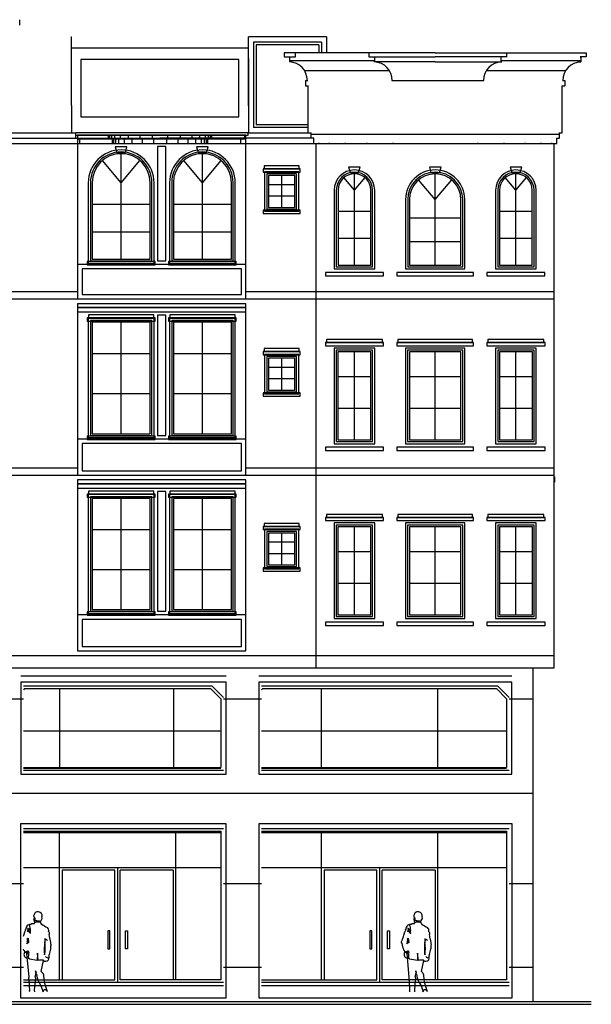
# Model space of a CAD drawing. Header units: inches. Extents: x 330 to 939, y 702 to 1608.
# Tile 5 of 13: x 842 to 939, y 702 to 870. Entities that reach past the tile are written whole.
import ezdxf

# ---------------------------------------------------------------- set-up
doc = ezdxf.new("R2010")
doc.units = ezdxf.units.IN
doc.header["$MEASUREMENT"] = 0
for name, color, linetype, lineweight in [('01_EXISTING_RETAINED', 7, 'Continuous', 25), ('02_NEW_FACADE', 7, 'Continuous', 25), ('03_NEW_WINDOWS', 7, 'Continuous', 25), ('04_SOLID_BALCONY_INFILL', 7, 'Continuous', 25)]:
    doc.layers.add(name, color=color, linetype=linetype, lineweight=lineweight)

# ---------------------------------------------------------------- blocks, each defined once
blk = doc.blocks.new('C_ENCLOSURE_04')
at = {"layer": '04_SOLID_BALCONY_INFILL'}
for points in [[(14.3, -14.5), (14.3, 14.5), (-14.3, 14.5), (-14.3, -14.5)], [(14.3, 13.84), (14.3, 14.5), (-14.3, 14.5), (-14.3, 13.84)], [(14.3, 13.1), (14.3, 13.84), (-14.3, 13.84), (-14.3, 13.1)], [(0.7, -7.76), (0.7, 12.55), (-0.7, 12.55), (-0.7, -7.76)], [(14.3, -14.5), (14.3, -8.41), (-14.3, -8.41), (-14.3, -14.5)], [(13.55, -13.75), (13.55, -9.16), (-13.55, -9.16), (-13.55, -13.75)]]:
    blk.add_lwpolyline(points, close=True, dxfattribs=at)
blk = doc.blocks.new('C_WINDOW_07')
at = {"layer": '03_NEW_WINDOWS'}
for points in [[(5.55, 10.01), (5.55, 10.53), (-5.55, 10.53), (-5.55, 10.01)], [(5.75, 9.48), (5.75, 10.01), (-5.75, 10.01), (-5.75, 9.48)], [(5.58, -10.22), (5.58, 9.93), (-5.58, 9.93), (-5.58, -10.22)], [(5.22, -9.86), (5.22, 9.57), (-5.22, 9.57), (-5.22, -9.86)], [(4.93, -9.57), (4.93, 9.28), (-4.93, 9.28), (-4.93, -9.57)], [(5.75, -10.53), (5.75, -9.97), (-5.75, -9.97), (-5.75, -10.53)]]:
    blk.add_lwpolyline(points, close=True, dxfattribs=at)
for points in [[(0, -9.57), (0, 9.28)], [(-4.93, 4.002), (4.93, 4.002)], [(-4.93, -2.784), (4.93, -2.784)]]:
    blk.add_lwpolyline(points, dxfattribs=at)
blk = doc.blocks.new('C_WINDOW_08')
at = {"layer": '03_NEW_WINDOWS'}
for points in [[(5.55, 10.01), (5.55, 10.53), (-5.55, 10.53), (-5.55, 10.01)], [(5.75, 9.48), (5.75, 10.01), (-5.75, 10.01), (-5.75, 9.48)], [(5.58, -10.22), (5.58, 9.93), (-5.58, 9.93), (-5.58, -10.22)], [(5.22, -9.86), (5.22, 9.57), (-5.22, 9.57), (-5.22, -9.86)], [(4.93, -9.57), (4.93, 9.28), (-4.93, 9.28), (-4.93, -9.57)], [(5.75, -10.53), (5.75, -9.97), (-5.75, -9.97), (-5.75, -10.53)]]:
    blk.add_lwpolyline(points, close=True, dxfattribs=at)
for points in [[(0, -9.57), (0, 9.28)], [(-4.93, 4.002), (4.93, 4.002)], [(-4.93, -2.784), (4.93, -2.784)]]:
    blk.add_lwpolyline(points, dxfattribs=at)
blk = doc.blocks.new('C_ENCLOSURE_05')
at = {"layer": '04_SOLID_BALCONY_INFILL'}
for points in [[(14.3, -14.55), (14.3, 14.55), (-14.3, 14.55), (-14.3, -14.55)], [(14.3, 13.89), (14.3, 14.55), (-14.3, 14.55), (-14.3, 13.89)], [(14.3, 13.15), (14.3, 13.89), (-14.3, 13.89), (-14.3, 13.15)], [(0.7, -7.789), (0.7, 12.6), (-0.7, 12.6), (-0.7, -7.789)], [(14.3, -14.55), (14.3, -8.439), (-14.3, -8.439), (-14.3, -14.55)], [(13.55, -13.8), (13.55, -9.189), (-13.55, -9.189), (-13.55, -13.8)]]:
    blk.add_lwpolyline(points, close=True, dxfattribs=at)
blk = doc.blocks.new('C_WINDOW_09')
at = {"layer": '03_NEW_WINDOWS'}
for points in [[(5.75, 9.5195), (5.75, 10.0495), (-5.75, 10.0495), (-5.75, 9.5195)], [(5.55, 10.0495), (5.55, 10.5695), (-5.55, 10.5695), (-5.55, 10.0495)], [(5.58, -10.2595), (5.58, 9.9695), (-5.58, 9.9695), (-5.58, -10.2595)], [(5.22, -9.8995), (5.22, 9.6095), (-5.22, 9.6095), (-5.22, -9.8995)], [(4.93, -9.6095), (4.93, 9.3195), (-4.93, 9.3195), (-4.93, -9.6095)], [(5.75, -10.5695), (5.75, -10.0095), (-5.75, -10.0095), (-5.75, -10.5695)]]:
    blk.add_lwpolyline(points, close=True, dxfattribs=at)
for points in [[(0, -9.6095), (0, 9.3195)], [(-4.93, 4.01938), (4.93, 4.01938)], [(-4.93, -2.79506), (4.93, -2.79506)]]:
    blk.add_lwpolyline(points, dxfattribs=at)
blk = doc.blocks.new('C_WINDOW_10')
at = {"layer": '03_NEW_WINDOWS'}
for points in [[(5.75, 9.5195), (5.75, 10.0495), (-5.75, 10.0495), (-5.75, 9.5195)], [(5.55, 10.0495), (5.55, 10.5695), (-5.55, 10.5695), (-5.55, 10.0495)], [(5.58, -10.2595), (5.58, 9.9695), (-5.58, 9.9695), (-5.58, -10.2595)], [(5.22, -9.8995), (5.22, 9.6095), (-5.22, 9.6095), (-5.22, -9.8995)], [(4.93, -9.6095), (4.93, 9.3195), (-4.93, 9.3195), (-4.93, -9.6095)], [(5.75, -10.5695), (5.75, -10.0095), (-5.75, -10.0095), (-5.75, -10.5695)]]:
    blk.add_lwpolyline(points, close=True, dxfattribs=at)
for points in [[(0, -9.6095), (0, 9.3195)], [(-4.93, 4.01938), (4.93, 4.01938)], [(-4.93, -2.79506), (4.93, -2.79506)]]:
    blk.add_lwpolyline(points, dxfattribs=at)
blk = doc.blocks.new('C_ENCLOSURE_06')
at = {"layer": '04_SOLID_BALCONY_INFILL'}
for points in [[(14.3, -13.9), (14.3, 13.9), (-14.3, 13.9), (-14.3, -13.9)], [(14.3, 13.24), (14.3, 13.9), (-14.3, 13.9), (-14.3, 13.24)], [(14.3, 12.5), (14.3, 13.24), (-14.3, 13.24), (-14.3, 12.5)], [(0.7, -7.412), (0.7, 11.95), (-0.7, 11.95), (-0.7, -7.412)], [(14.3, -13.9), (14.3, -8.062), (-14.3, -8.062), (-14.3, -13.9)], [(13.55, -13.15), (13.55, -8.812), (-13.55, -8.812), (-13.55, -13.15)]]:
    blk.add_lwpolyline(points, close=True, dxfattribs=at)
blk = doc.blocks.new('C_WINDOW_11')
at = {"layer": '03_NEW_WINDOWS'}
for points in [[(-5.58, -9.75), (5.58, -9.75), (5.58, 3.88, 1), (-5.58, 3.88)], [(-5.22, -9.39), (5.22, -9.39), (5.22, 3.88, 1), (-5.22, 3.88)], [(-4.93, -9.1), (4.93, -9.1), (4.93, 3.88, 1), (-4.93, 3.88)]]:
    blk.add_lwpolyline(points, format="xyb", close=True, dxfattribs=at)
for points in [[(-0.71, 9.01), (0.71, 9.01), (0.99, 9.95), (-0.99, 9.95)], [(5.75, -10.06), (5.75, -9.5), (-5.75, -9.5), (-5.75, -10.06)]]:
    blk.add_lwpolyline(points, close=True, dxfattribs=at)
for points in [[(0, -9.1), (0, 8.81)], [(0, 3.88), (-3.17, 7.65)], [(0, 3.88), (3.17, 7.65)], [(-4.93, 0.24), (4.93, 0.24)], [(-4.93, -4.43), (4.93, -4.43)]]:
    blk.add_lwpolyline(points, dxfattribs=at)
blk = doc.blocks.new('C_WINDOW_12')
at = {"layer": '03_NEW_WINDOWS'}
for points in [[(-5.58, -9.75), (5.58, -9.75), (5.58, 3.88, 1), (-5.58, 3.88)], [(-5.22, -9.39), (5.22, -9.39), (5.22, 3.88, 1), (-5.22, 3.88)], [(-4.93, -9.1), (4.93, -9.1), (4.93, 3.88, 1), (-4.93, 3.88)]]:
    blk.add_lwpolyline(points, format="xyb", close=True, dxfattribs=at)
for points in [[(-0.71, 9.01), (0.71, 9.01), (0.99, 9.95), (-0.99, 9.95)], [(5.75, -10.06), (5.75, -9.5), (-5.75, -9.5), (-5.75, -10.06)]]:
    blk.add_lwpolyline(points, close=True, dxfattribs=at)
for points in [[(0, -9.1), (0, 8.81)], [(0, 3.88), (-3.17, 7.65)], [(0, 3.88), (3.17, 7.65)], [(-4.93, 0.24), (4.93, 0.24)], [(-4.93, -4.43), (4.93, -4.43)]]:
    blk.add_lwpolyline(points, dxfattribs=at)
blk = doc.blocks.new('C_WINDOW_25')
at = {"layer": '03_NEW_WINDOWS'}
for points in [[(4.9439, 8.3672), (4.9439, 8.8972), (-4.9439, 8.8972), (-4.9439, 8.3672)], [(4.7439, 8.8972), (4.7439, 9.4172), (-4.7439, 9.4172), (-4.7439, 8.8972)], [(3.4439, -8.2672), (3.4439, 7.9672), (-3.4439, 7.9672), (-3.4439, -8.2672)], [(3.0839, -7.9072), (3.0839, 7.6072), (-3.0839, 7.6072), (-3.0839, -7.9072)], [(2.7939, -7.6172), (2.7939, 7.3172), (-2.7939, 7.3172), (-2.7939, -7.6172)], [(4.9439, -9.4172), (4.9439, -8.8572), (-4.9439, -8.8572), (-4.9439, -9.4172)]]:
    blk.add_lwpolyline(points, close=True, dxfattribs=at)
for points in [[(0, -7.6172), (0, 7.3172)], [(-2.7939, 3.135568), (2.7939, 3.135568)], [(-2.7939, -2.240816), (2.7939, -2.240816)]]:
    blk.add_lwpolyline(points, dxfattribs=at)
blk = doc.blocks.new('C_WINDOW_26')
at = {"layer": '03_NEW_WINDOWS'}
for points in [[(4.9439, 8.36715), (4.9439, 8.89715), (-4.9439, 8.89715), (-4.9439, 8.36715)], [(4.7439, 8.89715), (4.7439, 9.41715), (-4.7439, 9.41715), (-4.7439, 8.89715)], [(3.4439, -8.26715), (3.4439, 7.96715), (-3.4439, 7.96715), (-3.4439, -8.26715)], [(3.0839, -7.90715), (3.0839, 7.60715), (-3.0839, 7.60715), (-3.0839, -7.90715)], [(2.7939, -7.61715), (2.7939, 7.31715), (-2.7939, 7.31715), (-2.7939, -7.61715)], [(4.9439, -9.41715), (4.9439, -8.85715), (-4.9439, -8.85715), (-4.9439, -9.41715)]]:
    blk.add_lwpolyline(points, close=True, dxfattribs=at)
for points in [[(0, -7.61715), (0, 7.31715)], [(-2.7939, 3.135546), (2.7939, 3.135546)], [(-2.7939, -2.240802), (2.7939, -2.240802)]]:
    blk.add_lwpolyline(points, dxfattribs=at)
blk = doc.blocks.new('C_WINDOW_27')
at = {"layer": '03_NEW_WINDOWS'}
for points in [[(-3.44, -8.94), (3.44, -8.94), (3.44, 4.4, 1), (-3.44, 4.4)], [(-3.08, -8.58), (3.08, -8.58), (3.08, 4.4, 1), (-3.08, 4.4)], [(-2.79, -8.29), (2.79, -8.29), (2.79, 4.4, 1), (-2.79, 4.4)]]:
    blk.add_lwpolyline(points, format="xyb", close=True, dxfattribs=at)
for points in [[(-0.71, 7.39), (0.71, 7.39), (0.99, 8.33), (-0.99, 8.33)], [(4.94, -10.09), (4.94, -9.53), (-4.94, -9.53), (-4.94, -10.09)]]:
    blk.add_lwpolyline(points, close=True, dxfattribs=at)
for points in [[(0, -8.29), (0, 7.19)], [(0, 4.4), (-1.8, 6.54)], [(0, 4.4), (1.8, 6.54)], [(-2.79, 0.84), (2.79, 0.84)], [(-2.79, -3.72), (2.79, -3.72)]]:
    blk.add_lwpolyline(points, dxfattribs=at)
blk = doc.blocks.new('C_WINDOW_28')
at = {"layer": '03_NEW_WINDOWS'}
for points in [[(6.53195, 8.3672), (6.53195, 8.8972), (-6.53195, 8.8972), (-6.53195, 8.3672)], [(6.33195, 8.8972), (6.33195, 9.4172), (-6.33195, 9.4172), (-6.33195, 8.8972)], [(5.03195, -8.2672), (5.03195, 7.9672), (-5.03195, 7.9672), (-5.03195, -8.2672)], [(4.67195, -7.9072), (4.67195, 7.6072), (-4.67195, 7.6072), (-4.67195, -7.9072)], [(4.38195, -7.6172), (4.38195, 7.3172), (-4.38195, 7.3172), (-4.38195, -7.6172)], [(6.53195, -9.4172), (6.53195, -8.8572), (-6.53195, -8.8572), (-6.53195, -9.4172)]]:
    blk.add_lwpolyline(points, close=True, dxfattribs=at)
for points in [[(0, -7.6172), (0, 7.3172)], [(-4.38195, 3.135568), (4.38195, 3.135568)], [(-4.38195, -2.240816), (4.38195, -2.240816)]]:
    blk.add_lwpolyline(points, dxfattribs=at)
blk = doc.blocks.new('C_WINDOW_29')
at = {"layer": '03_NEW_WINDOWS'}
for points in [[(6.53195, 8.36715), (6.53195, 8.89715), (-6.53195, 8.89715), (-6.53195, 8.36715)], [(6.33195, 8.89715), (6.33195, 9.41715), (-6.33195, 9.41715), (-6.33195, 8.89715)], [(5.03195, -8.26715), (5.03195, 7.96715), (-5.03195, 7.96715), (-5.03195, -8.26715)], [(4.67195, -7.90715), (4.67195, 7.60715), (-4.67195, 7.60715), (-4.67195, -7.90715)], [(4.38195, -7.61715), (4.38195, 7.31715), (-4.38195, 7.31715), (-4.38195, -7.61715)], [(6.53195, -9.41715), (6.53195, -8.85715), (-6.53195, -8.85715), (-6.53195, -9.41715)]]:
    blk.add_lwpolyline(points, close=True, dxfattribs=at)
for points in [[(0, -7.61715), (0, 7.31715)], [(-4.38195, 3.135546), (4.38195, 3.135546)], [(-4.38195, -2.240802), (4.38195, -2.240802)]]:
    blk.add_lwpolyline(points, dxfattribs=at)
blk = doc.blocks.new('C_WINDOW_30')
at = {"layer": '03_NEW_WINDOWS'}
for points in [[(-5.03, -8.94), (5.03, -8.94), (5.03, 2.81, 1), (-5.03, 2.81)], [(-4.67, -8.58), (4.67, -8.58), (4.67, 2.81, 1), (-4.67, 2.81)], [(-4.38, -8.29), (4.38, -8.29), (4.38, 2.81, 1), (-4.38, 2.81)]]:
    blk.add_lwpolyline(points, format="xyb", close=True, dxfattribs=at)
for points in [[(-0.71, 7.39), (0.71, 7.39), (0.99, 8.33), (-0.99, 8.33)], [(6.53, -10.09), (6.53, -9.53), (-6.53, -9.53), (-6.53, -10.09)]]:
    blk.add_lwpolyline(points, close=True, dxfattribs=at)
for points in [[(0, -8.29), (0, 7.19)], [(0, 2.81), (-2.82, 6.17)], [(0, 2.81), (2.82, 6.17)], [(-4.38, -0.3), (4.38, -0.3)], [(-4.38, -4.29), (4.38, -4.29)]]:
    blk.add_lwpolyline(points, dxfattribs=at)
blk = doc.blocks.new('C_WINDOW_31')
at = {"layer": '03_NEW_WINDOWS'}
for points in [[(4.9439, 8.3672), (4.9439, 8.8972), (-4.9439, 8.8972), (-4.9439, 8.3672)], [(4.7439, 8.8972), (4.7439, 9.4172), (-4.7439, 9.4172), (-4.7439, 8.8972)], [(3.4439, -8.2672), (3.4439, 7.9672), (-3.4439, 7.9672), (-3.4439, -8.2672)], [(3.0839, -7.9072), (3.0839, 7.6072), (-3.0839, 7.6072), (-3.0839, -7.9072)], [(2.7939, -7.6172), (2.7939, 7.3172), (-2.7939, 7.3172), (-2.7939, -7.6172)], [(4.9439, -9.4172), (4.9439, -8.8572), (-4.9439, -8.8572), (-4.9439, -9.4172)]]:
    blk.add_lwpolyline(points, close=True, dxfattribs=at)
for points in [[(0, -7.6172), (0, 7.3172)], [(-2.7939, 3.135568), (2.7939, 3.135568)], [(-2.7939, -2.240816), (2.7939, -2.240816)]]:
    blk.add_lwpolyline(points, dxfattribs=at)
blk = doc.blocks.new('C_WINDOW_32')
at = {"layer": '03_NEW_WINDOWS'}
for points in [[(4.9439, 8.36715), (4.9439, 8.89715), (-4.9439, 8.89715), (-4.9439, 8.36715)], [(4.7439, 8.89715), (4.7439, 9.41715), (-4.7439, 9.41715), (-4.7439, 8.89715)], [(3.4439, -8.26715), (3.4439, 7.96715), (-3.4439, 7.96715), (-3.4439, -8.26715)], [(3.0839, -7.90715), (3.0839, 7.60715), (-3.0839, 7.60715), (-3.0839, -7.90715)], [(2.7939, -7.61715), (2.7939, 7.31715), (-2.7939, 7.31715), (-2.7939, -7.61715)], [(4.9439, -9.41715), (4.9439, -8.85715), (-4.9439, -8.85715), (-4.9439, -9.41715)]]:
    blk.add_lwpolyline(points, close=True, dxfattribs=at)
for points in [[(0, -7.61715), (0, 7.31715)], [(-2.7939, 3.135546), (2.7939, 3.135546)], [(-2.7939, -2.240802), (2.7939, -2.240802)]]:
    blk.add_lwpolyline(points, dxfattribs=at)
blk = doc.blocks.new('C_WINDOW_33')
at = {"layer": '03_NEW_WINDOWS'}
for points in [[(-3.44, -8.94), (3.44, -8.94), (3.44, 4.4, 1), (-3.44, 4.4)], [(-3.08, -8.58), (3.08, -8.58), (3.08, 4.4, 1), (-3.08, 4.4)], [(-2.79, -8.29), (2.79, -8.29), (2.79, 4.4, 1), (-2.79, 4.4)]]:
    blk.add_lwpolyline(points, format="xyb", close=True, dxfattribs=at)
for points in [[(-0.71, 7.39), (0.71, 7.39), (0.99, 8.33), (-0.99, 8.33)], [(4.94, -10.09), (4.94, -9.53), (-4.94, -9.53), (-4.94, -10.09)]]:
    blk.add_lwpolyline(points, close=True, dxfattribs=at)
for points in [[(0, -8.29), (0, 7.19)], [(0, 4.4), (-1.8, 6.54)], [(0, 4.4), (1.8, 6.54)], [(-2.79, 0.84), (2.79, 0.84)], [(-2.79, -3.72), (2.79, -3.72)]]:
    blk.add_lwpolyline(points, dxfattribs=at)
blk = doc.blocks.new('C_WINDOW_41')
at = {"layer": '03_NEW_WINDOWS'}
for points in [[(3.1461, 2.995), (3.1461, 3.525), (-3.1461, 3.525), (-3.1461, 2.995)], [(2.9461, 3.525), (2.9461, 4.045), (-2.9461, 4.045), (-2.9461, 3.525)], [(2.8961, -3.645), (2.8961, 3.045), (-2.8961, 3.045), (-2.8961, -3.645)], [(2.5361, -3.285), (2.5361, 2.685), (-2.5361, 2.685), (-2.5361, -3.285)], [(2.2461, -2.995), (2.2461, 2.395), (-2.2461, 2.395), (-2.2461, -2.995)], [(3.1461, -4.045), (3.1461, -3.485), (-3.1461, -3.485), (-3.1461, -4.045)]]:
    blk.add_lwpolyline(points, close=True, dxfattribs=at)
for points in [[(0, -2.995), (0, 2.395)], [(-2.2461, 0.8858), (2.2461, 0.8858)], [(-2.2461, -1.0546), (2.2461, -1.0546)]]:
    blk.add_lwpolyline(points, dxfattribs=at)
blk = doc.blocks.new('C_WINDOW_42')
at = {"layer": '03_NEW_WINDOWS'}
for points in [[(3.1461, 2.995), (3.1461, 3.525), (-3.1461, 3.525), (-3.1461, 2.995)], [(2.9461, 3.525), (2.9461, 4.045), (-2.9461, 4.045), (-2.9461, 3.525)], [(2.8961, -3.645), (2.8961, 3.045), (-2.8961, 3.045), (-2.8961, -3.645)], [(2.5361, -3.285), (2.5361, 2.685), (-2.5361, 2.685), (-2.5361, -3.285)], [(2.2461, -2.995), (2.2461, 2.395), (-2.2461, 2.395), (-2.2461, -2.995)], [(3.1461, -4.045), (3.1461, -3.485), (-3.1461, -3.485), (-3.1461, -4.045)]]:
    blk.add_lwpolyline(points, close=True, dxfattribs=at)
for points in [[(0, -2.995), (0, 2.395)], [(-2.2461, 0.8858), (2.2461, 0.8858)], [(-2.2461, -1.0546), (2.2461, -1.0546)]]:
    blk.add_lwpolyline(points, dxfattribs=at)
blk = doc.blocks.new('C_WINDOW_43')
at = {"layer": '03_NEW_WINDOWS'}
for points in [[(3.1461, 2.995), (3.1461, 3.525), (-3.1461, 3.525), (-3.1461, 2.995)], [(2.9461, 3.525), (2.9461, 4.045), (-2.9461, 4.045), (-2.9461, 3.525)], [(2.8961, -3.645), (2.8961, 3.045), (-2.8961, 3.045), (-2.8961, -3.645)], [(2.5361, -3.285), (2.5361, 2.685), (-2.5361, 2.685), (-2.5361, -3.285)], [(2.2461, -2.995), (2.2461, 2.395), (-2.2461, 2.395), (-2.2461, -2.995)], [(3.1461, -4.045), (3.1461, -3.485), (-3.1461, -3.485), (-3.1461, -4.045)]]:
    blk.add_lwpolyline(points, close=True, dxfattribs=at)
for points in [[(0, -2.995), (0, 2.395)], [(-2.2461, 0.8858), (2.2461, 0.8858)], [(-2.2461, -1.0546), (2.2461, -1.0546)]]:
    blk.add_lwpolyline(points, dxfattribs=at)

msp = doc.modelspace()

# ---------------------------------------------------------------- linework, layer by layer
at = {"layer": '01_EXISTING_RETAINED'}
for p, q in [((841.91, 869.53), (841.91, 868.63)), ((850.65, 866.6), (850.72, 866.6)), ((850.72, 854.97), (850.72, 866.6)), ((880.75, 854.97), (880.75, 866.6)), ((894.05, 866.6), (880.75, 866.6)), ((893.15, 865.7), (881.65, 865.7)), ((881.65, 865.7), (881.65, 851.24)), ((893.15, 865.7), (893.15, 863.9)), ((894.05, 866.6), (894.05, 863.9)), ((850.72, 864.75), (880.75, 864.75)), ((855.62, 864.75), (855.62, 864.69)), ((855.84, 864.75), (855.84, 864.69)), ((856.17, 864.75), (856.17, 864.69)), ((856.69, 864.75), (856.69, 864.69)), ((857.64, 864.75), (857.64, 864.69)), ((858.97, 864.75), (858.97, 864.69)), ((860.94, 864.75), (860.94, 864.69)), ((863.44, 864.75), (863.44, 864.69)), ((868.02, 864.75), (868.02, 864.69)), ((870.52, 864.75), (870.52, 864.69)), ((872.5, 864.75), (872.5, 864.69)), ((873.82, 864.75), (873.82, 864.69)), ((874.78, 864.75), (874.78, 864.69)), ((875.29, 864.75), (875.29, 864.69)), ((875.62, 864.75), (875.62, 864.69)), ((875.85, 864.75), (875.85, 864.69)), ((892.7, 865.25), (882.09, 865.25)), ((882.09, 865.25), (882.09, 851.69)), ((912.47, 863.9), (886.86, 863.9)), ((886.86, 863.9), (886.86, 863.23)), ((888.68, 863.9), (888.68, 863.23)), ((890.47, 863.84), (890.47, 863.9)), ((892.7, 865.25), (892.7, 863.9)), ((893.17, 863.84), (893.17, 863.9)), ((896.77, 863.84), (896.77, 863.9)), ((901.26, 863.23), (901.26, 863.9)), ((912.49, 863.9), (938.1, 863.9)), ((924.61, 863.9), (924.61, 863.23)), ((929.11, 863.9), (929.11, 863.84)), ((932.7, 863.9), (932.7, 863.84)), ((935.4, 863.9), (935.4, 863.84)), ((937.2, 863.84), (937.2, 863.9)), ((938.1, 863.9), (938.1, 863.23)), ((850.72, 862.95), (850.78, 862.95)), ((880.68, 862.95), (880.75, 862.95)), ((880.75, 862.95), (880.75, 850.34)), ((886.86, 863.23), (888.74, 863.23)), ((887.76, 863.23), (887.76, 862.37)), ((888.22, 862.37), (887.76, 862.37)), ((901.2, 863.23), (912.47, 863.23)), ((912.47, 862.37), (902.09, 862.37)), ((902.16, 863.23), (902.16, 862.37)), ((924.68, 863.23), (912.49, 863.23)), ((912.49, 862.37), (923.78, 862.37)), ((923.71, 862.37), (923.71, 863.23)), ((936.73, 862.37), (937.2, 862.37)), ((938.1, 863.23), (937.13, 863.23)), ((937.2, 863), (937.2, 863.29)), ((937.2, 863.23), (937.2, 862.37)), ((890.45, 859.23), (890.45, 858.33)), ((890.45, 859.23), (890.84, 859.23)), ((905.11, 859.23), (920.76, 859.23)), ((934.12, 859.23), (934.5, 859.23)), ((934.5, 859.23), (934.5, 858.33)), ((890.45, 858.33), (890.97, 858.33)), ((890.9, 850.34), (890.9, 858.33)), ((933.99, 858.33), (934.5, 858.33)), ((934.05, 850.34), (934.05, 858.33)), ((850.78, 854.97), (850.72, 854.97)), ((850.72, 854.97), (850.72, 850.34)), ((880.75, 854.97), (880.68, 854.97)), ((839.22, 850.34), (851.4, 850.34)), ((851.39, 850.34), (851.39, 849.45)), ((880.7, 850.34), (890.9, 850.34)), ((890.9, 851.24), (881.65, 851.24)), ((890.9, 851.69), (882.09, 851.69)), ((890.9, 851.24), (890.97, 851.24)), ((890.9, 850.34), (891.42, 850.34)), ((891.35, 850.34), (891.35, 849.45)), ((933.54, 850.34), (934.05, 850.34)), ((933.6, 849.45), (933.6, 850.34)), ((933.99, 851.24), (934.05, 851.24)), ((839.22, 849.45), (851.39, 849.45)), ((851.39, 849.45), (865.73, 849.45)), ((852.06, 849.45), (852.06, 848.55)), ((856.97, 849.92), (856.97, 849.45)), ((857.19, 849.92), (857.19, 849.45)), ((857.52, 849.92), (857.52, 849.45)), ((857.64, 849.45), (857.64, 848.55)), ((857.87, 849.45), (857.87, 848.55)), ((858.04, 849.92), (858.04, 849.45)), ((858.2, 849.45), (858.2, 848.55)), ((858.71, 849.45), (858.71, 848.55)), ((859, 849.92), (859, 849.45)), ((859.67, 849.45), (859.67, 848.55)), ((860.32, 849.92), (860.32, 849.45)), ((860.99, 849.45), (860.99, 848.55)), ((862.3, 849.92), (862.3, 849.45)), ((862.69, 849.45), (862.69, 848.55)), ((864.44, 849.92), (864.44, 849.45)), ((864.62, 849.45), (864.62, 848.55)), ((880.07, 849.45), (865.73, 849.45)), ((866.85, 849.45), (866.85, 848.55)), ((867.03, 849.92), (867.03, 849.45)), ((868.77, 849.45), (868.77, 848.55)), ((869.17, 849.92), (869.17, 849.45)), ((870.47, 849.45), (870.47, 848.55)), ((871.15, 849.92), (871.15, 849.45)), ((871.8, 849.45), (871.8, 848.55)), ((872.47, 849.92), (872.47, 849.45)), ((872.76, 849.45), (872.76, 848.55)), ((873.27, 849.45), (873.27, 848.55)), ((873.43, 849.92), (873.43, 849.45)), ((873.6, 849.45), (873.6, 848.55)), ((873.82, 849.45), (873.82, 848.55)), ((873.94, 849.92), (873.94, 849.45)), ((874.28, 849.92), (874.28, 849.45)), ((874.5, 849.92), (874.5, 849.45)), ((879.4, 849.45), (879.4, 848.55)), ((880.07, 849.92), (880.07, 849.45)), ((891.87, 849.45), (880.07, 849.45)), ((891.8, 849.45), (891.8, 848.55)), ((933.09, 849.45), (933.6, 849.45)), ((933.15, 848.55), (933.15, 849.45)), ((839.22, 848.55), (892.25, 848.55)), ((892.25, 848.55), (892.25, 848.5)), ((892.25, 848.55), (933.15, 848.55)), ((892.7, 848.61), (892.7, 848.55)), ((893.15, 848.55), (893.15, 848.5)), ((894.5, 848.61), (894.5, 848.55)), ((894.95, 848.55), (894.95, 848.5)), ((897.2, 848.61), (897.2, 848.55)), ((897.65, 848.55), (897.65, 848.5)), ((900.79, 848.61), (900.79, 848.55)), ((901.24, 848.55), (901.24, 848.5)), ((905.29, 848.61), (905.29, 848.55)), ((905.74, 848.55), (905.74, 848.5)), ((919.22, 848.55), (919.22, 848.5)), ((919.67, 848.61), (919.67, 848.55)), ((923.71, 848.55), (923.71, 848.5)), ((924.16, 848.61), (924.16, 848.55)), ((927.31, 848.55), (927.31, 848.5)), ((927.76, 848.61), (927.76, 848.55)), ((930.01, 848.55), (930.01, 848.5)), ((930.45, 848.61), (930.45, 848.55)), ((931.8, 848.55), (931.8, 848.5)), ((932.25, 848.61), (932.25, 848.55)), ((932.7, 759.58), (932.7, 848.55)), ((932.64, 791.96), (932.72, 791.96)), ((932.72, 791.96), (932.72, 791.07)), ((932.64, 791.07), (932.72, 791.07)), ((929.04, 759.58), (932.7, 759.58)), ((929.11, 702.93), (929.11, 759.58)), ((930.01, 759.58), (930.01, 759.58)), ((931.8, 759.58), (931.8, 759.58)), ((842.55, 756.49), (842.55, 756.49)), ((842.55, 756.49), (874.54, 756.49)), ((842.74, 756.04), (842.55, 755.86)), ((842.74, 756.04), (874.35, 756.04)), ((848.75, 742.66), (848.75, 756.04)), ((868.11, 742.66), (868.11, 756.04)), ((874.35, 756.04), (876.07, 754.32)), ((874.54, 756.49), (876.52, 754.51)), ((883, 756.49), (923.08, 756.49)), ((883, 756.49), (883, 756.49)), ((883.19, 756.04), (883, 755.86)), ((883.19, 756.04), (922.89, 756.04)), ((893.2, 742.66), (893.2, 756.04)), ((912.91, 742.66), (912.91, 756.04)), ((922.89, 756.04), (924.61, 754.32)), ((923.08, 756.49), (925.06, 754.51)), ((876.07, 754.32), (876.07, 742.66)), ((924.61, 754.32), (924.61, 742.66)), ((842.55, 748.9), (876.07, 748.9)), ((883, 748.9), (924.61, 748.9)), ((842.55, 742.66), (876.07, 742.66)), ((842.55, 742.55), (876.07, 742.55)), ((842.55, 742.21), (876.52, 742.21)), ((883, 742.66), (924.61, 742.66)), ((883, 742.55), (924.61, 742.55)), ((883, 742.21), (925.06, 742.21)), ((842.55, 732.32), (876.52, 732.32)), ((842.55, 731.87), (876.07, 731.87)), ((848.66, 706.61), (848.66, 731.87)), ((868.43, 706.61), (868.43, 731.87)), ((876.07, 731.87), (876.07, 706.61)), ((883, 732.32), (925.06, 732.32)), ((883, 731.87), (924.61, 731.87)), ((893.15, 706.61), (893.15, 731.87)), ((912.93, 706.61), (912.93, 731.87)), ((924.61, 731.87), (924.61, 706.61)), ((842.55, 731.63), (876.07, 731.63)), ((883, 731.63), (924.61, 731.63)), ((876.07, 725.66), (842.55, 725.66)), ((849.11, 725.21), (849.11, 706.61)), ((858.09, 725.21), (849.11, 725.21)), ((858.09, 706.61), (858.09, 725.21)), ((858.54, 725.66), (858.54, 706.16)), ((858.99, 706.61), (858.99, 725.21)), ((867.98, 725.21), (858.99, 725.21)), ((867.98, 725.21), (867.98, 706.61)), ((924.61, 725.66), (883, 725.66)), ((902.59, 725.21), (893.6, 725.21)), ((893.6, 725.21), (893.6, 706.61)), ((902.59, 706.61), (902.59, 725.21)), ((903.04, 725.66), (903.04, 706.16)), ((912.48, 725.21), (903.49, 725.21)), ((903.49, 706.61), (903.49, 725.21)), ((912.48, 725.21), (912.48, 706.61)), ((844.32, 716.95), (844.27, 716.88)), ((844.27, 716.88), (844.36, 716.76)), ((844.32, 717.62), (844.28, 717.53)), ((844.28, 717.53), (844.3, 717.36)), ((844.3, 717.36), (844.36, 717.28)), ((844.38, 717.68), (844.32, 717.62)), ((844.36, 717.25), (844.32, 716.95)), ((844.36, 717.28), (844.41, 717.21)), ((844.36, 716.76), (844.36, 716.56)), ((844.41, 717.88), (844.38, 717.68)), ((844.41, 717.21), (844.45, 717.15)), ((844.45, 717.15), (844.5, 717.09)), ((844.5, 717.09), (844.5, 717.01)), ((844.5, 717.01), (844.5, 716.8)), ((844.5, 716.8), (844.62, 716.69)), ((844.62, 716.69), (844.79, 716.67)), ((844.79, 716.67), (844.95, 716.64)), ((845.41, 716.6), (845.57, 716.67)), ((845.59, 717.91), (845.55, 717.96)), ((845.57, 716.67), (845.74, 717.06)), ((845.63, 717.86), (845.59, 717.91)), ((845.67, 717.79), (845.63, 717.86)), ((845.72, 717.68), (845.67, 717.79)), ((845.7, 717.36), (845.75, 717.37)), ((845.74, 717.06), (845.7, 717.36)), ((845.74, 717.45), (845.72, 717.68)), ((845.75, 717.37), (845.74, 717.45)), ((908.87, 717.62), (908.83, 717.53)), ((908.83, 717.53), (908.85, 717.36)), ((908.87, 716.95), (908.83, 716.88)), ((908.83, 716.88), (908.92, 716.76)), ((908.85, 717.36), (908.91, 717.28)), ((908.93, 717.68), (908.87, 717.62)), ((908.92, 717.25), (908.87, 716.95)), ((908.91, 717.28), (908.96, 717.21)), ((908.92, 716.76), (908.91, 716.56)), ((908.97, 717.88), (908.93, 717.68)), ((908.96, 717.21), (909.01, 717.15)), ((909.01, 717.15), (909.06, 717.09)), ((909.06, 717.09), (909.05, 717.01)), ((909.05, 717.01), (909.05, 716.8)), ((909.05, 716.8), (909.17, 716.69)), ((909.17, 716.69), (909.34, 716.67)), ((909.34, 716.67), (909.5, 716.64)), ((909.97, 716.6), (910.12, 716.67)), ((910.14, 717.91), (910.11, 717.96)), ((910.12, 716.67), (910.3, 717.06)), ((910.18, 717.86), (910.14, 717.91)), ((910.23, 717.79), (910.18, 717.86)), ((910.27, 717.68), (910.23, 717.79)), ((910.25, 717.36), (910.3, 717.37)), ((910.3, 717.06), (910.25, 717.36)), ((910.29, 717.45), (910.27, 717.68)), ((910.3, 717.37), (910.29, 717.45)), ((842.88, 715.17), (842.89, 715.19)), ((842.93, 714.98), (842.88, 715.17)), ((842.89, 715.19), (842.99, 715.31)), ((842.99, 715.31), (843, 715.42)), ((843, 715.42), (843.18, 715.67)), ((843.18, 715.67), (843.19, 715.75)), ((843.19, 715.75), (843.21, 715.86)), ((843.21, 715.86), (843.28, 715.94)), ((843.29, 715.33), (843.26, 715.31)), ((843.26, 715.31), (843.26, 715.26)), ((843.26, 715.26), (843.33, 715.16)), ((843.27, 714.96), (843.31, 714.99)), ((843.28, 715.94), (843.4, 715.98)), ((843.36, 715.33), (843.29, 715.33)), ((843.33, 715.16), (843.31, 715)), ((843.31, 714.99), (843.41, 714.98)), ((843.42, 715.28), (843.36, 715.33)), ((843.4, 715.98), (843.5, 715.99)), ((843.5, 715.2), (843.42, 715.28)), ((843.5, 716), (843.62, 716.06)), ((843.5, 715.99), (843.6, 715.73)), ((843.58, 715.08), (843.5, 715.2)), ((843.68, 714.91), (843.58, 715.08)), ((843.6, 715.73), (843.66, 715.48)), ((843.62, 716.06), (843.85, 716.09)), ((843.66, 715.48), (843.67, 715.3)), ((843.67, 715.3), (843.71, 715.06)), ((843.71, 715.06), (843.71, 714.85)), ((843.85, 716.09), (844, 716.16)), ((844, 716.16), (844.3, 716.19)), ((844.3, 716.19), (844.41, 716.21)), ((844.36, 716.56), (844.36, 716.44)), ((844.36, 716.44), (844.48, 716.33)), ((844.95, 716.64), (845.21, 716.63)), ((845.21, 716.63), (845.33, 716.56)), ((845.33, 716.56), (845.41, 716.59)), ((907.44, 715.19), (907.55, 715.31)), ((907.44, 715.17), (907.44, 715.19)), ((907.49, 714.98), (907.44, 715.17)), ((907.55, 715.42), (907.73, 715.67)), ((907.55, 715.31), (907.55, 715.42)), ((907.73, 715.67), (907.74, 715.75)), ((907.74, 715.75), (907.77, 715.86)), ((907.77, 715.86), (907.83, 715.94)), ((907.84, 715.33), (907.82, 715.31)), ((907.82, 715.31), (907.82, 715.26)), ((907.82, 715.26), (907.89, 715.16)), ((907.82, 714.96), (907.87, 714.99)), ((907.83, 715.94), (907.96, 715.98)), ((907.92, 715.33), (907.84, 715.33)), ((907.89, 715.16), (907.87, 715)), ((907.87, 714.99), (907.96, 714.98)), ((907.98, 715.28), (907.92, 715.33)), ((907.96, 715.98), (908.05, 715.99)), ((908.05, 715.2), (907.98, 715.28)), ((908.05, 716), (908.17, 716.06)), ((908.05, 715.99), (908.16, 715.73)), ((908.14, 715.08), (908.05, 715.2)), ((908.24, 714.91), (908.14, 715.08)), ((908.16, 715.73), (908.21, 715.48)), ((908.17, 716.06), (908.41, 716.09)), ((908.21, 715.48), (908.23, 715.3)), ((908.23, 715.3), (908.27, 715.06)), ((908.27, 715.06), (908.26, 714.85)), ((908.41, 716.09), (908.56, 716.16)), ((908.56, 716.16), (908.85, 716.19)), ((908.85, 716.19), (908.96, 716.21)), ((908.91, 716.56), (908.92, 716.44)), ((908.92, 716.44), (909.03, 716.33)), ((909.5, 716.64), (909.76, 716.63)), ((909.76, 716.63), (909.88, 716.56)), ((909.88, 716.56), (909.96, 716.59)), ((842.55, 714.04), (842.61, 714.23)), ((842.61, 714.23), (842.67, 714.38)), ((842.67, 714.38), (842.77, 714.8)), ((842.77, 714.8), (842.85, 714.91)), ((842.85, 714.91), (842.93, 714.98)), ((843.2, 713.61), (843.33, 713.69)), ((843.27, 713.5), (843.2, 713.61)), ((843.25, 713.41), (843.27, 713.5)), ((843.32, 713.14), (843.25, 713.41)), ((843.27, 714.88), (843.27, 714.96)), ((843.3, 714.83), (843.27, 714.88)), ((843.64, 714.71), (843.3, 714.83)), ((843.33, 713.68), (843.44, 712.99)), ((843.41, 714.98), (843.61, 714.88)), ((843.61, 714.88), (843.68, 714.91)), ((843.64, 714.62), (843.64, 714.71)), ((843.72, 714.54), (843.64, 714.43)), ((843.71, 714.85), (843.72, 714.54)), ((857.22, 714.95), (856.87, 714.95)), ((856.87, 714.95), (856.87, 711.89)), ((857.22, 711.89), (857.22, 714.95)), ((859.86, 714.95), (860.22, 714.95)), ((859.86, 711.89), (859.86, 714.95)), ((860.22, 714.95), (860.22, 711.89)), ((901.72, 714.95), (901.36, 714.95)), ((901.36, 714.95), (901.36, 711.89)), ((901.72, 711.89), (901.72, 714.95)), ((904.36, 714.95), (904.71, 714.95)), ((904.36, 711.89), (904.36, 714.95)), ((904.71, 714.95), (904.71, 711.89)), ((906.79, 713.27), (906.86, 713.35)), ((906.86, 713.35), (906.93, 713.4)), ((906.93, 713.4), (906.94, 713.56)), ((906.94, 713.56), (906.97, 713.66)), ((906.97, 713.66), (907.07, 713.81)), ((907.07, 713.81), (907.08, 713.97)), ((907.08, 713.97), (907.16, 714.23)), ((907.16, 714.23), (907.23, 714.38)), ((907.23, 714.38), (907.33, 714.8)), ((907.33, 714.8), (907.41, 714.91)), ((907.41, 714.91), (907.49, 714.98)), ((907.76, 713.61), (907.89, 713.69)), ((907.83, 713.5), (907.76, 713.61)), ((907.8, 713.41), (907.83, 713.5)), ((907.88, 713.14), (907.8, 713.41)), ((907.83, 714.88), (907.82, 714.96)), ((907.85, 714.83), (907.83, 714.88)), ((908.2, 714.71), (907.85, 714.83)), ((907.89, 713.68), (908, 712.99)), ((907.96, 714.98), (908.16, 714.88)), ((908.16, 714.88), (908.24, 714.91)), ((908.27, 714.54), (908.19, 714.43)), ((908.2, 714.62), (908.2, 714.71)), ((908.26, 714.85), (908.27, 714.54)), ((842.57, 711.76), (842.55, 711.85)), ((842.66, 711.57), (842.57, 711.76)), ((843.44, 712.99), (843.14, 712.72)), ((843.14, 712.72), (843.17, 712.84)), ((843.17, 712.84), (843.24, 712.91)), ((843.19, 713.11), (843.32, 713.14)), ((843.24, 712.91), (843.19, 713.11)), ((856.87, 711.89), (857.22, 711.89)), ((860.22, 711.89), (859.86, 711.89)), ((901.36, 711.89), (901.72, 711.89)), ((904.71, 711.89), (904.36, 711.89)), ((906.75, 713.14), (906.79, 713.27)), ((906.78, 712.94), (906.75, 713.14)), ((906.87, 712.8), (906.78, 712.94)), ((906.95, 712.53), (906.87, 712.8)), ((907.07, 711.98), (906.95, 712.53)), ((907.13, 711.76), (907.07, 711.98)), ((907.22, 711.57), (907.13, 711.76)), ((908, 712.99), (907.69, 712.72)), ((907.69, 712.72), (907.73, 712.84)), ((907.73, 712.84), (907.8, 712.91)), ((907.74, 713.11), (907.88, 713.14)), ((907.8, 712.91), (907.74, 713.11)), ((843.3, 711.52), (842.91, 711.37)), ((842.91, 711.37), (843.18, 710.92)), ((843.09, 711.08), (843.47, 707.07)), ((843.18, 710.92), (843.28, 711.47)), ((844.91, 709.92), (843.58, 710.16)), ((844.92, 711.18), (844.91, 709.92)), ((845.06, 709.89), (844.92, 711.18)), ((846.86, 710.41), (846.77, 709.95)), ((907.85, 711.52), (907.46, 711.37)), ((907.46, 711.37), (907.74, 710.92)), ((907.64, 711.08), (908.02, 707.07)), ((907.74, 710.92), (907.84, 711.47)), ((909.46, 709.92), (908.13, 710.16)), ((909.47, 711.18), (909.46, 709.92)), ((909.62, 709.89), (909.47, 711.18)), ((911.41, 710.41), (911.33, 709.95)), ((845.58, 708.03), (845.98, 709.92)), ((910.14, 708.03), (910.53, 709.92)), ((844.53, 707.19), (844.7, 707.78)), ((844.6, 707.08), (844.53, 707.19)), ((844.67, 706.84), (844.6, 707.08)), ((844.6, 706.59), (844.67, 706.84)), ((844.62, 708.14), (844.7, 707.8)), ((844.7, 707.78), (844.62, 708.14)), ((844.7, 707.8), (844.62, 707.67)), ((844.62, 707.67), (844.81, 707.47)), ((844.81, 707.47), (844.84, 707.17)), ((844.84, 707.17), (844.92, 706.8)), ((844.92, 706.8), (845.05, 706.51)), ((845.8, 707.83), (845.58, 708.03)), ((845.9, 707.73), (845.8, 707.83)), ((845.99, 707.44), (845.9, 707.73)), ((846.08, 706.7), (845.99, 707.44)), ((846.13, 706.35), (846.08, 706.7)), ((909.08, 707.19), (909.26, 707.78)), ((909.16, 707.08), (909.08, 707.19)), ((909.15, 706.59), (909.22, 706.84)), ((909.22, 706.84), (909.16, 707.08)), ((909.18, 708.14), (909.26, 707.8)), ((909.26, 707.78), (909.18, 708.14)), ((909.26, 707.8), (909.18, 707.67)), ((909.18, 707.67), (909.37, 707.47)), ((909.37, 707.47), (909.39, 707.17)), ((909.39, 707.17), (909.47, 706.8)), ((909.47, 706.8), (909.6, 706.51)), ((910.36, 707.83), (910.14, 708.03)), ((910.46, 707.73), (910.36, 707.83)), ((910.55, 707.44), (910.46, 707.73)), ((910.63, 706.7), (910.55, 707.44)), ((910.69, 706.35), (910.63, 706.7)), ((842.55, 706.61), (858.09, 706.61)), ((876.52, 706.16), (842.55, 706.16)), ((876.52, 705.62), (842.55, 705.62)), ((843.49, 706.51), (843.59, 704.79)), ((844.46, 704.9), (844.6, 706.59)), ((845.05, 706.51), (845.28, 706.07)), ((845.28, 706.07), (845.53, 705.62)), ((845.53, 705.62), (845.89, 704.6)), ((846.34, 705.37), (846.13, 706.35)), ((846.41, 705.31), (846.34, 705.37)), ((846.58, 704.74), (846.41, 705.31)), ((876.07, 706.61), (858.99, 706.61)), ((883, 706.61), (902.59, 706.61)), ((925.06, 706.16), (883, 706.16)), ((925.06, 705.62), (883, 705.62)), ((924.61, 706.61), (903.49, 706.61)), ((908.05, 706.51), (908.14, 704.79)), ((909.01, 704.9), (909.15, 706.59)), ((909.6, 706.51), (909.83, 706.07)), ((909.83, 706.07), (910.08, 705.62)), ((910.08, 705.62), (910.45, 704.6)), ((910.9, 705.37), (910.69, 706.35)), ((910.97, 705.31), (910.9, 705.37)), ((911.13, 704.74), (910.97, 705.31)), ((929.11, 705.62), (929.04, 705.62)), ((844.49, 704.6), (844.46, 704.9)), ((909.04, 704.6), (909.01, 704.9)), ((929.11, 704.28), (929.04, 704.28)), ((651, 702.93), (939, 702.93)), ((651, 702.48), (939, 702.48))]:
    msp.add_line(p, q, dxfattribs=at)
for centre, radius, start, end in [((887.62, 859.23), 3.15, 0.0362, 87.5162), ((902.02, 859.23), 3.15, 0.0362, 87.5162), ((923.85, 859.23), 3.15, 92.4838, 179.9638), ((937.33, 859.23), 3.15, 92.4838, 179.9638), ((845.02, 717.43), 0.745, 45.1575, 141.624), ((909.58, 717.43), 0.745, 45.1575, 141.624), ((844.81, 715.86), 0.578, 90.7032, 142.335), ((843.78, 737.36), 20.94, 272.8138, 273.8726), ((845.02, 715.8), 0.686, 20.9493, 75.2447), ((845.71, 716.53), 0.299, 166.5646, 217.8265), ((851.94, 725.85), 11.64, 237.3378, 242.7805), ((846.26, 715.02), 0.587, 342.2683, 53.1102), ((909.37, 715.86), 0.578, 90.7032, 142.335), ((908.33, 737.36), 20.94, 272.8138, 273.8726), ((909.57, 715.8), 0.686, 20.9493, 75.2447), ((910.27, 716.53), 0.299, 166.5646, 217.8265), ((916.5, 725.85), 11.64, 237.3378, 242.7805), ((910.82, 715.02), 0.587, 342.2683, 53.1102), ((846.45, 713.19), 0.295, 132.892, 197.5234), ((846.32, 713.6), 0.136, 160.6722, 311.1082), ((845.98, 713.46), 0.278, 349.0023, 35.0458), ((845.88, 712.69), 0.969, 38.6237, 56.4826), ((846.59, 714.5), 0.416, 327.4972, 55.6712), ((846.02, 713.89), 0.996, 353.2671, 22.722), ((844.6, 712.71), 2.63, 359.5066, 23.9654), ((911.01, 713.19), 0.295, 132.892, 197.5234), ((910.88, 713.6), 0.136, 160.6722, 311.1082), ((910.53, 713.46), 0.278, 349.0023, 35.0458), ((910.43, 712.69), 0.969, 38.6237, 56.4826), ((911.14, 714.5), 0.416, 327.4972, 55.6712), ((910.58, 713.89), 0.996, 353.2671, 22.722), ((909.16, 712.71), 2.63, 359.5066, 23.9654), ((855.25, 711.86), 9.16, 172.8735, 186.3386), ((840.46, 711.99), 5.8, 348.6183, 10.1636), ((843.52, 712.24), 3.68, 338.834, 354.299), ((849.48, 712.1), 2.32, 165.5713, 185.6094), ((919.8, 711.86), 9.16, 172.8735, 186.3386), ((905.02, 711.99), 5.8, 348.6183, 10.1636), ((908.07, 712.24), 3.68, 338.834, 354.299), ((914.04, 712.1), 2.32, 165.5713, 185.6094), ((843.32, 710.95), 0.682, 154.158, 257.0497), ((842.64, 711.44), 0.134, 288.8367, 82.0052), ((843.3, 711.36), 0.155, 328.1519, 90.8371), ((843.46, 710.13), 0.132, 27.8581, 136.2768), ((847.95, 710.52), 4.57, 170.2742, 183.3476), ((845.69, 707.43), 2.55, 84.0861, 104.5823), ((846.73, 710.95), 0.562, 222.8461, 283.359), ((847.62, 710.53), 0.772, 150.4278, 189.564), ((907.88, 710.95), 0.682, 154.158, 257.0497), ((907.2, 711.44), 0.134, 288.8367, 82.0052), ((907.85, 711.36), 0.155, 328.1519, 90.8371), ((908.01, 710.13), 0.132, 27.8581, 136.2768), ((912.5, 710.52), 4.57, 170.2742, 183.3476), ((910.25, 707.43), 2.55, 84.0861, 104.5823), ((911.28, 710.95), 0.562, 222.8461, 283.359), ((912.17, 710.53), 0.772, 150.4278, 189.564), ((846.35, 710.34), 0.567, 222.1752, 319.4113), ((910.91, 710.34), 0.567, 222.1752, 319.4113), ((844.11, 706.81), 0.688, 158.1105, 207.9426), ((908.67, 706.81), 0.688, 158.1105, 207.9426), ((842.94, 704.59), 0.675, 0.9274, 17.439), ((846.21, 704.49), 0.446, 14.2212, 165.7788), ((907.5, 704.59), 0.675, 0.9274, 17.439), ((910.76, 704.49), 0.446, 14.2212, 165.7788)]:
    msp.add_arc(centre, radius, start, end, dxfattribs=at)
at = {"layer": '02_NEW_FACADE'}
for points in [[(879.15, 853.04), (879.15, 862.75), (852.32, 862.75), (852.32, 853.04)], [(880.7, 849.95), (880.7, 850.34), (851.4, 850.34), (851.4, 849.95)], [(876.98, 741.5), (876.98, 757.12), (842.09, 757.12), (842.09, 741.5)], [(925.52, 741.5), (925.52, 757.12), (882.54, 757.12), (882.54, 741.5)], [(877, 703.6), (877, 733.1), (842.07, 733.1), (842.07, 703.6)], [(925.54, 703.6), (925.54, 733.1), (882.52, 733.1), (882.52, 703.6)]]:
    msp.add_lwpolyline(points, close=True, dxfattribs=at)
for points in [[(887.78, 862.6), (902.14, 862.6)], [(923.73, 862.6), (937.18, 862.6)], [(890.31, 860.9), (904.66, 860.9)], [(921.21, 860.9), (934.65, 860.9)], [(891.37, 850.1), (933.58, 850.1)], [(892.25, 759.58), (892.25, 848.5)], [(834.4, 823.4), (851.75, 823.4)], [(834.4, 822.15), (851.75, 822.15)], [(880.35, 823.4), (932.64, 823.4)], [(880.35, 822.15), (932.64, 822.15)], [(834.4, 793.5), (851.75, 793.5)], [(834.4, 792.25), (851.75, 792.25)], [(880.35, 793.5), (932.64, 793.5)], [(880.35, 792.25), (932.64, 792.25)], [(834.4, 761.68), (932.64, 761.68)], [(834.4, 759.58), (932.64, 759.58)], [(842.09, 758.2), (876.98, 758.2)], [(882.54, 758.2), (925.52, 758.2)], [(836.07, 754.3), (842.55, 754.3)], [(876.52, 754.3), (883, 754.3)], [(925.06, 754.3), (929.03, 754.3)], [(668.5, 738.3), (929.03, 738.3)], [(836.07, 723), (842.55, 723)], [(876.52, 723), (883, 723)], [(925.06, 723), (929.03, 723)], [(836.07, 708.8), (842.55, 708.8)], [(876.52, 708.8), (883, 708.8)], [(925.06, 708.8), (929.03, 708.8)]]:
    msp.add_lwpolyline(points, dxfattribs=at)

# ---------------------------------------------------------------- block references
at = {"layer": '03_NEW_WINDOWS'}
for name, p in [('C_WINDOW_11', (859.15, 837.99)), ('C_WINDOW_12', (872.95, 837.99)), ('C_WINDOW_43', (886.41, 840.68)), ('C_WINDOW_27', (898.77, 836.19)), ('C_WINDOW_30', (912.48, 836.19)), ('C_WINDOW_33', (926.19, 836.19)), ('C_WINDOW_09', (859.15, 808.88)), ('C_WINDOW_10', (872.95, 808.88)), ('C_WINDOW_26', (898.77, 805.85)), ('C_WINDOW_29', (912.48, 805.85)), ('C_WINDOW_32', (926.19, 805.85)), ('C_WINDOW_42', (886.41, 809.69)), ('C_WINDOW_07', (859.15, 779.02)), ('C_WINDOW_08', (872.95, 779.02)), ('C_WINDOW_25', (898.77, 776.19)), ('C_WINDOW_28', (912.48, 776.19)), ('C_WINDOW_31', (926.19, 776.19)), ('C_WINDOW_41', (886.41, 780.03))]:
    msp.add_blockref(name, p, dxfattribs=at)
at = {"layer": '04_SOLID_BALCONY_INFILL'}
for name, p in [('C_ENCLOSURE_06', (866.05, 836.05)), ('C_ENCLOSURE_05', (866.05, 806.8)), ('C_ENCLOSURE_04', (866.05, 776.95))]:
    msp.add_blockref(name, p, dxfattribs=at)

doc.saveas('drawing.dxf')
